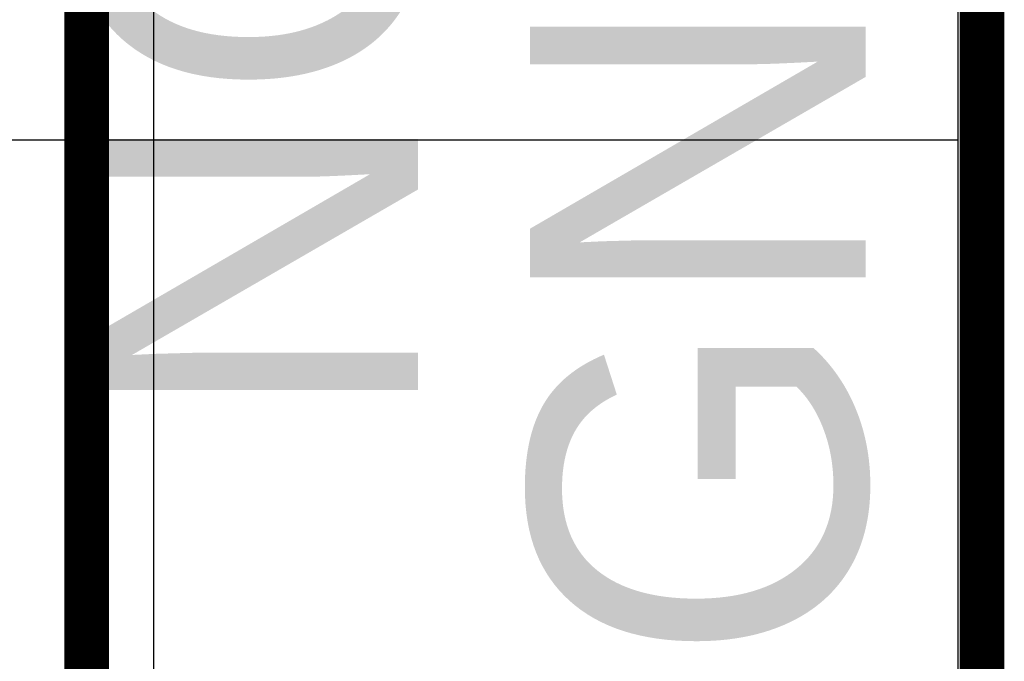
# Model space of a CAD drawing. Header units: millimetres. Extents: x -1.5 to 11.1, y -3 to 5.
# Tile 123 of 256: x 0.985 to 1.205, y 1.884 to 2.027. Entities that reach past the tile are written whole.
import ezdxf

# ---------------------------------------------------------------- set-up
doc = ezdxf.new("R2010")
doc.units = ezdxf.units.MM
doc.header["$MEASUREMENT"] = 0
for name, color, linetype, true_color in [('BottomLayer', 5, 'Continuous', 0x0000ff), ('BottomSolder', 6, 'Continuous', 0xff00ff), ('Metal_2', 7, 'Continuous', 0x7f0000), ('Metal_3', 7, 'Continuous', 0x3f7f00), ('Profile', 6, 'Continuous', 0xff00ff), ('TopLayer', 1, 'Continuous', 0xff0000), ('TopOverlay', 2, 'Continuous', 0xffff00)]:
    doc.layers.add(name, color=color, linetype=linetype, true_color=true_color)
doc.styles.add('textstyle75', font='txt')
doc.styles.add('textstyle90', font='txt')

msp = doc.modelspace()

# ---------------------------------------------------------------- linework, layer by layer
at = {"layer": 'BottomLayer'}
msp.add_line((1.19459, 2.85337), (1.19459, 0.61541), dxfattribs=at)
at = {"layer": 'BottomSolder'}
for p, q in [((0.00541, 2), (1.19459, 2)), ((1.19459, 2), (1.19459, 1.459))]:
    msp.add_line(p, q, dxfattribs=at)
at = {"layer": 'Metal_2'}
msp.add_line((1.19459, 2.85337), (1.19459, 0.61541), dxfattribs=at)
at = {"layer": 'Metal_3'}
for p, q in [((1.19459, 2.85337), (1.19459, 0.61541)), ((1.015, 1.825), (1.015, 2.06789))]:
    msp.add_line(p, q, dxfattribs=at)
msp.add_lwpolyline([(1, 1.825, 0.01, 0.01, 0), (1, 2.925, 0.01, 0.01, 0)], format="xyseb", dxfattribs=at)
at = {"layer": 'Profile'}
msp.add_lwpolyline([(1.2, 0.61, 0.01, 0.01, 0), (1.2, 3.8, 0.01, 0.01, 0)], format="xyseb", dxfattribs=at)
at = {"layer": 'TopLayer'}
for p, q in [((1.19459, 2.85187), (1.19459, 1.25547)), ((1.015, 1.825), (1.015, 2.06571))]:
    msp.add_line(p, q, dxfattribs=at)
msp.add_lwpolyline([(1, 1.825, 0.01, 0.01, 0), (1, 2.925, 0.01, 0.01, 0)], format="xyseb", dxfattribs=at)

# ---------------------------------------------------------------- texts
at = {"layer": 'TopOverlay'}
for s, style, p in [('GND', 'textstyle75', (1.17401, 1.88301)), ('NC', 'textstyle90', (1.07401, 1.93589))]:
    msp.add_text(s, height=0.075, rotation=90, dxfattribs=dict(at, style=style)).set_placement(p)

doc.saveas('drawing.dxf')
